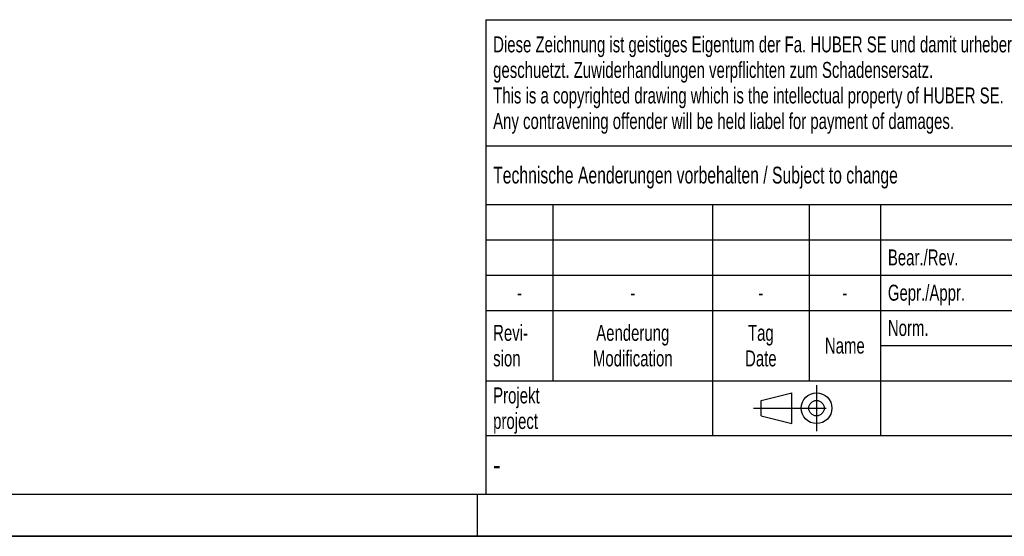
# Model space of a CAD drawing. Header units: millimetres. Extents: x 0 to 4200, y 0 to 2970.
# Tile 2 of 40: x 1755 to 2927, y 0 to 615. Entities that reach past the tile are written whole.
import ezdxf

# ---------------------------------------------------------------- set-up
doc = ezdxf.new("R2010")
doc.units = ezdxf.units.MM
doc.header["$LTSCALE"] = 231
doc.linetypes.add('CENTER', pattern=[0.6, 0.375, -0.075, 0.075, -0.075])
doc.layers.get('0').update_dxf_attribs({"linetype": 'CONTINUOUS'})
doc.layers.add('053_NOTES', color=7, linetype='CONTINUOUS')
doc.styles.get("Standard").update_dxf_attribs({"font": 'txt', "width": 0.7})
doc.styles.add('TEXTSTYLE_5', font='txt', dxfattribs={"width": 0.8})
doc.styles.add('TEXTSTYLE_6', font='txt')

# ---------------------------------------------------------------- blocks, each defined once
blk = doc.blocks.new('PROJEKTIONSMETHODE_1_BL3', base_point=(2680, 152.5))
at = {"color": 2, "linetype": 'CENTER'}
for p, q in [((2703.8, 180), (2703.8, 125)), ((2628.7, 152.5), (2731.3, 152.5))]:
    blk.add_line(p, q, dxfattribs=at)
at = {"color": 2, "linetype": 'Continuous'}
for p, q in [((2637.8, 161.7), (2674.5, 170.8)), ((2674.5, 134.2), (2674.5, 170.8)), ((2637.8, 143.3), (2637.8, 161.7)), ((2637.8, 143.3), (2674.5, 134.2))]:
    blk.add_line(p, q, dxfattribs=at)
for radius in [18.3, 9.17]:
    blk.add_circle((2703.8, 152.5), radius, dxfattribs=at)
blk = doc.blocks.new('*T13')
at = {"color": 3, "linetype": 'Continuous'}
for p, q in [((0, 0), (1840, 0)), ((0, 0), (0, -565)), ((1200, 0), (1200, -220)), ((1840, 0), (1840, -565)), ((0, -150), (1200, -150)), ((900, -150), (900, -565)), ((0, -220), (1840, -220)), ((80, -220), (80, -430)), ((270, -220), (270, -495)), ((385, -220), (385, -430)), ((470, -220), (470, -495)), ((627, -220), (627, -430)), ((784, -220), (784, -430)), ((0, -262), (900, -262)), ((900, -290), (1840, -290)), ((0, -304), (900, -304)), ((0, -346), (900, -346)), ((900, -360), (1840, -360)), ((470, -388), (900, -388)), ((0, -430), (1840, -430)), ((1200, -430), (1200, -565)), ((1710, -430), (1710, -565)), ((0, -495), (1840, -495)), ((0, -565), (1840, -565))]:
    blk.add_line(p, q, dxfattribs=at)
at = {"layer": '053_NOTES', "color": 2, "linetype": 'Continuous', "line_spacing_factor": 0.96}
for s, insert, char_height, width, attachment_point in [('Diese Zeichnung ist geistiges Eigentum der Fa. HUBER SE und damit urheberrechtlich \\Pgeschuetzt. Zuwiderhandlungen verpflichten zum Schadensersatz.\\PThis is a copyrighted drawing which is the intellectual property of HUBER SE.\\PAny contravening offender will be held liabel for payment of damages.', (8.75, -19.9), 19, 2214.8571, 1), ('Technische Aenderungen vorbehalten / Subject to change', (8.75, -175), 20, 1524.7619, 1), ('ISO 2768-mK', (1050, -175.5), 19, 332.9524, 2), ('Datum/Date', (635.75, -231.5), 19, 292.2381, 1), ('Name', (842, -231.5), 19, 126.6667, 2), ('Schachtabdeckung', (1370, -240), 30, 680, 2), ('Bear./Rev.', (478.75, -273.5), 19, 272.3333, 1), ('14.11.2023', (705.5, -273.5), 19, 262.381, 2), ('wep', (842, -273.5), 19, 99.5238, 2), ('Gepr./Appr.', (478.75, -315.5), 19, 299.4762, 1), ('||', (842, -315.5), 19, 50.6667, 2), ('manhole cover', (1370, -310), 30, 564.2857, 2), ('-', (40, -315.5), 19, 34.381, 2), ('-', (175, -315.5), 19, 34.381, 2), ('-', (327.5, -315.5), 19, 34.381, 2), ('-', (427.5, -315.5), 19, 34.381, 2), ('Revi-\\Psion', (8.75, -363.3), 19, 138.4286, 1), ('Aenderung\\PModification', (175, -363.3), 19, 303.0952, 2), ('Tag\\PDate', (327.5, -363.3), 19, 117.619, 2), ('Norm. ', (478.75, -357.5), 19, 175.5238, 1), ('Name', (427.5, -378.5), 19, 126.6667, 2), ('SD7.R 125-G  800 H250', (1370, -380), 30, 970, 2), ('Projekt\\Pproject', (8.75, -437.8), 19, 183.6667, 1), ('Massstab\\Pscale', (908.75, -437.8), 19, 224.381, 1), ('Nummer\\Pnumber', (1208.75, -437.8), 19, 186.381, 1), ('Blatt\\Psheet', (1775, -437.8), 19, 137.5238, 2), ('Simple Model', (685, -453), 19, 328.4286, 2), ('1:10', (908.75, -520.5), 19, 94.0952, 1), ('1/1', (1775, -520.5), 19, 79.619, 2)]:
    blk.add_mtext(s, dxfattribs=dict(at, insert=insert, char_height=char_height, width=width, attachment_point=attachment_point))
for s, insert, char_height, width, attachment_point, style in [('52150530', (1701.25, -510), 40, 546.6667, 3, 'TEXTSTYLE_6'), ('-', (8.75, -517.5), 25, 18.3333, 1, 'TEXTSTYLE_5')]:
    blk.add_mtext(s, dxfattribs=dict(at, insert=insert, char_height=char_height, width=width, attachment_point=attachment_point, style=style))

msp = doc.modelspace()

# ---------------------------------------------------------------- linework, layer by layer
at = {"color": 5, "linetype": 'Continuous'}
msp.add_line((50, 50), (4150, 50), dxfattribs=at)
at = {"color": 3, "linetype": 'Continuous'}
for p, q in [((2300, 0), (2300, 50)), ((4200, 0), (0, 0))]:
    msp.add_line(p, q, dxfattribs=at)
at = {"color": 7, "linetype": 'Continuous'}
msp.add_line((0, 0), (4200, 0), dxfattribs=at)

# ---------------------------------------------------------------- block references
msp.add_blockref('*T13', (2310, 615))
at = {"color": 2, "linetype": 'Continuous'}
msp.add_blockref('PROJEKTIONSMETHODE_1_BL3', (2680, 152.5), dxfattribs=at)

doc.saveas('drawing.dxf')
